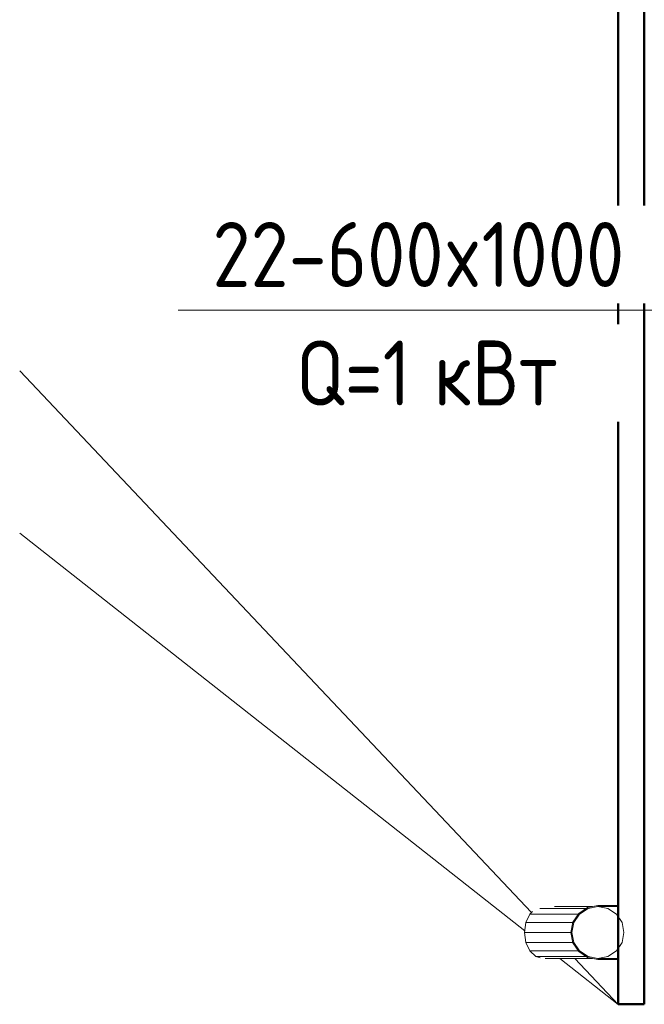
# Model space of a CAD drawing. Header units: millimetres. Extents: x 25873 to 52219, y 4748 to 39565.
# Tile 3 of 133: x 25873 to 27073, y 28638 to 30532. Entities that reach past the tile are written whole.
import ezdxf

# ---------------------------------------------------------------- set-up
doc = ezdxf.new("R2010")
doc.units = ezdxf.units.MM
for name, color, linetype, lineweight in [('A-PART-____-MCUT', 2, 'Continuous', 50), ('A-PART-____-OTLN', 2, 'Continuous', 20), ('A-WALL-____-MCUT', 113, 'Continuous', 50), ('A-WALL-____-OTLN', 113, 'Continuous', 20), ('L-SITE-____-OTLN', 91, 'Continuous', 20), ('M-EQPM-___-IDEN', 50, 'Continuous', 20), ('Q-SPCQ-____-MCUT', 91, 'Continuous', 9), ('Q-SPCQ-____-OTLN', 91, 'Continuous', 20)]:
    doc.layers.add(name, color=color, linetype=linetype, lineweight=lineweight)
doc.styles.add('GOST Common', font='GOST_Common.ttf', dxfattribs={"width": 0.9, "height": 125})

# ---------------------------------------------------------------- blocks, each defined once
blk = doc.blocks.new('Family - Site-608699-В_Этаж 01_Отопление')
at = {"layer": 'L-SITE-____-OTLN', "color": 9}
for p, q in [((25872.7, 29855.9), (26856.4, 28814.1)), ((25872.7, 29543.7), (26843.3, 28779.2)), ((26911.2, 28725.7), (27023.2, 28637.4)), ((26939.9, 28725.7), (27023.2, 28637.4))]:
    blk.add_line(p, q, dxfattribs=at)
blk = doc.blocks.new('Прямая форма - Gypsum Plasterboard - Waterproof-609279-В_Этаж 01_Отопление')
at = {"layer": 'A-WALL-____-MCUT', "color": 253}
for p, q in [((5030, 50), (1000, 50)), ((5030, 0), (5030, 50)), ((1000, 0), (5030, 0))]:
    blk.add_line(p, q, dxfattribs=at)
blk = doc.blocks.new('Прямая форма - SW - 007-609282-В_Этаж 01_Отопление')
blk.add_blockref('Прямая форма - Gypsum Plasterboard - Waterproof-609279-В_Этаж 01_Отопление', (0, 0))
blk = doc.blocks.new('Family - Gypsum Plasterboard - Waterproof-609286-В_Этаж 01_Отопление')
at = {"layer": 'A-PART-____-MCUT', "color": 253}
for p, q in [((5030, 50), (1000, 50)), ((5030, 0), (5030, 50)), ((1000, 0), (5030, 0))]:
    blk.add_line(p, q, dxfattribs=at)
blk = doc.blocks.new('Прямая форма - V line-612858-В_Этаж 01_Отопление')
at = {"layer": 'Q-SPCQ-____-MCUT', "color": 53}
for p, q in [((-19.1, 46.2), (-35.4, 35.4)), ((0, 50), (-19.1, 46.2)), ((19.1, 46.2), (0, 50)), ((35.4, 35.4), (19.1, 46.2)), ((-46.2, 19.1), (-50, 0)), ((-35.4, 35.4), (-46.2, 19.1)), ((46.2, 19.1), (35.4, 35.4)), ((50, 0), (46.2, 19.1)), ((-50, 0), (-46.2, -19.1)), ((46.2, -19.1), (50, 0)), ((-46.2, -19.1), (-35.4, -35.4)), ((-35.4, -35.4), (-19.1, -46.2)), ((19.1, -46.2), (35.4, -35.4)), ((35.4, -35.4), (46.2, -19.1)), ((-19.1, -46.2), (0, -50)), ((0, -50), (19.1, -46.2))]:
    blk.add_line(p, q, dxfattribs=at)
at = {"layer": 'Q-SPCQ-____-OTLN', "color": 9}
for p, q in [((-52, 39), (-52, -0.1)), ((-50.2, -0.1), (-50.2, 39)), ((50.2, 39), (50.2, -0.1)), ((52, -0.1), (52, 39)), ((-50, -1.1), (-50, 0)), ((50, 0), (50, -1.1)), ((-52, -0.1), (-48, -20)), ((-46.4, -19.3), (-50.2, -0.1)), ((-50, -83.6), (-50, -10.2)), ((50.2, -0.1), (46.4, -19.3)), ((48, -20), (52, -0.1)), ((50, -10.2), (50, -101.3)), ((-48, -20), (-36.8, -36.9)), ((-35.5, -35.6), (-46.4, -19.3)), ((-46.2, -22.8), (-46.2, -111.9)), ((-36.8, -36.9), (-19.9, -48.1)), ((-19.2, -46.5), (-35.5, -35.6)), ((-35.4, -37.8), (-35.4, -131.1)), ((35.5, -35.6), (19.2, -46.5)), ((19.9, -48.1), (36.8, -36.9)), ((35.4, -37.8), (35.4, -131.1)), ((46.4, -19.3), (35.5, -35.6)), ((36.8, -36.9), (48, -20)), ((46.2, -22.8), (46.2, -119.6)), ((-19.9, -48.1), (0, -52.1)), ((0, -50.3), (-19.2, -46.5)), ((-19.1, -48.3), (-19.1, -138.7)), ((19.2, -46.5), (0, -50.3)), ((0, -52.1), (19.9, -48.1)), ((0, -50), (0, -50.5)), ((0, -52.1), (0, -141.4)), ((19.1, -48.2), (19.1, -138.7)), ((46.2, -119.6), (48.5, -111.3)), ((-40.2, -126), (-35.4, -131.1)), ((-35.4, -131.1), (-19.1, -138.7)), ((19.1, -138.7), (35.4, -131.1)), ((35.4, -131.1), (46.2, -119.6)), ((-19.1, -138.7), (0, -141.4)), ((0, -141.4), (19.1, -138.7))]:
    blk.add_line(p, q, dxfattribs=at)
blk = doc.blocks.new('Прямая форма - FU - 047-612859-В_Этаж 01_Отопление')
blk.add_blockref('Прямая форма - V line-612858-В_Этаж 01_Отопление', (0, 0))
blk = doc.blocks.new('V line_ifc_RVT-1-В_Этаж 01_Отопление')
at = {"layer": 'A-PART-____-OTLN', "color": 9, "lineweight": 20, "rotation": 270}
blk.add_blockref('Family - Gypsum Plasterboard - Waterproof-609286-В_Этаж 01_Отопление', (27023.2, 33667.6), dxfattribs=at)
at = {"layer": 'A-WALL-____-OTLN', "color": 9, "lineweight": 20, "rotation": 270}
blk.add_blockref('Прямая форма - SW - 007-609282-В_Этаж 01_Отопление', (27023.2, 33667.6), dxfattribs=at)
at = {"layer": 'L-SITE-____-OTLN', "color": 9, "lineweight": 20}
blk.add_blockref('Family - Site-608699-В_Этаж 01_Отопление', (0, 0), dxfattribs=at)
at = {"layer": 'Q-SPCQ-____-OTLN', "color": 9, "lineweight": 20, "rotation": 270}
blk.add_blockref('Прямая форма - FU - 047-612859-В_Этаж 01_Отопление', (26984.2, 28775.7), dxfattribs=at)
blk = doc.blocks.new('ADSK_M_Оборудование_Отопительный прибор - ADSK_Марка _ ADSK_Тепловая мощность_20-1635446-В_Этаж 01_Отопление')
at = {"layer": 'M-EQPM-___-IDEN'}
blk.add_line((-10, 0), (10, 0), dxfattribs=at)

msp = doc.modelspace()

# ---------------------------------------------------------------- block references
at = {"lineweight": 9}
msp.add_blockref('V line_ifc_RVT-1-В_Этаж 01_Отопление', (0, 0), dxfattribs=at)
at = {"layer": 'M-EQPM-___-IDEN', "xscale": 49.99999999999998, "yscale": 49.99999999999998, "zscale": 49.99999999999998}
msp.add_blockref('ADSK_M_Оборудование_Отопительный прибор - ADSK_Марка _ ADSK_Тепловая мощность_20-1635446-В_Этаж 01_Отопление', (26677.1, 29972.7), dxfattribs=at)

# ---------------------------------------------------------------- next in the draw order: texts
at = {"layer": 'M-EQPM-___-IDEN', "lineweight": 9, "char_height": 125, "attachment_point": 1, "style": 'GOST Common', "bg_fill": 3, "box_fill_scale": 1.25, "bg_fill_color": 256, "bg_fill_true_color": 13158600, "bg_fill_transparency": 0}
for s, insert, width in [('22-600x1000', (26243.1, 30142.4), 1042.595), ('Q=1 ', (26403.7, 29914.5), 321.076)]:
    msp.add_mtext(s, dxfattribs=dict(at, insert=insert, width=width))

# ---------------------------------------------------------------- next in the draw order: texts
at = {"layer": 'M-EQPM-___-IDEN', "lineweight": 9, "insert": (26668.6, 29914.5), "char_height": 125, "width": 331.899, "attachment_point": 1, "style": 'GOST Common', "bg_fill": 3, "box_fill_scale": 1.25, "bg_fill_color": 256, "bg_fill_true_color": 13158600, "bg_fill_transparency": 0}
msp.add_mtext('кВт', dxfattribs=at)

doc.saveas('drawing.dxf')
